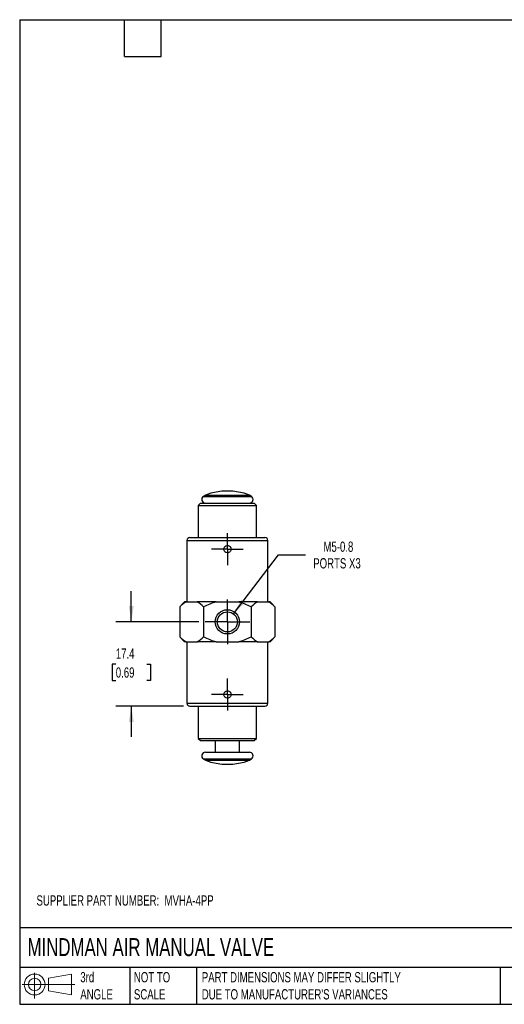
# Model space of a CAD drawing. Header units: millimetres. Extents: x 6 to 273, y 6 to 210.
# Tile 1 of 3: x 6 to 106, y 6 to 210. Entities that reach past the tile are written whole.
import ezdxf

# ---------------------------------------------------------------- set-up
doc = ezdxf.new("R2010")
doc.units = ezdxf.units.MM
doc.linetypes.add('SLD-Center', pattern=[19.05, 15.24, -1.27, 1.27, -1.27])
doc.linetypes.add('SLD-Solid', pattern=[0])
doc.layers.add('CENTER', color=40, linetype='SLD-Center')
doc.layers.add('SLD-DEFPOINTS', color=7, linetype='Continuous')
doc.layers.add('DIMENSIONS', color=140, linetype='SLD-Solid', lineweight=25)
doc.layers.add('TEXT', color=140, linetype='SLD-Solid', lineweight=25)
doc.styles.add('SLDTEXTSTYLE0', font='TXT', dxfattribs={"width": 0.7})
doc.dimstyles.new('SLDDIMSTYLE1', dxfattribs={"dimtxt": 2.158008, "dimasz": 3.302, "dimexe": 0, "dimexo": 0.0625, "dimgap": 0.539502, "dimtad": 0, "dimtih": 1, "dimtoh": 1, "dimdec": 1, "dimrnd": 1e-09, "dimzin": 12, "dimdsep": 46, "dimtxsty": 'SLDTEXTSTYLE0', "dimsah": 1, "dimcen": 0.09, "dimadec": 0, "dimazin": 3, "dimtfac": 1, "dimtdec": 1, "dimtmove": 0, "dimatfit": 0, "dimfxl": 0, "dimfrac": 2, "dimtolj": 1, "dimtzin": 12, "dimarcsym": 0})
doc.dimstyles.new('SLDDIMSTYLE2', dxfattribs={"dimtxt": 2.158008, "dimasz": 3.302, "dimexe": 0, "dimexo": 0.0625, "dimgap": 0.539502, "dimtad": 0, "dimtih": 1, "dimtoh": 1, "dimdec": 1, "dimrnd": 1e-09, "dimzin": 12, "dimdsep": 46, "dimtxsty": 'SLDTEXTSTYLE0', "dimsah": 1, "dimcen": 0, "dimadec": 0, "dimazin": 3, "dimtfac": 1, "dimtdec": 1, "dimtofl": 0, "dimtmove": 0, "dimatfit": 3, "dimfxl": 0, "dimfrac": 2, "dimtolj": 1, "dimtzin": 12, "dimarcsym": 0})

# ---------------------------------------------------------------- blocks, each defined once
blk = doc.blocks.new('Block11')
at = {"color": 7, "linetype": 'SLD-Solid', "lineweight": 18}
for p, q in [((2.59, 5.31), (2.59, 0)), ((5.48, 4.17), (10.18, 5.03)), ((5.48, 1.6), (5.48, 4.17)), ((10.18, 5.03), (10.18, 0.73)), ((0, 2.88), (10.87, 2.88)), ((5.48, 1.6), (10.18, 0.73))]:
    blk.add_line(p, q, dxfattribs=at)
for radius in [2.15, 1.29]:
    blk.add_circle((2.59, 2.88), radius, dxfattribs=at)
blk = doc.blocks.new('Block12')
at = {"layer": 'SLD-DEFPOINTS'}
blk.add_blockref('Block11', (0, 0), dxfattribs=at)
blk = doc.blocks.new('_D_10')
at = {"layer": 'DIMENSIONS'}
for p, q in [((29.37, 85.28), (29.37, 91.63)), ((43.31, 85.28), (26.2, 85.28)), ((26.17, 76.58), (25.44, 76.58)), ((25.44, 76.58), (25.44, 73.15)), ((32.58, 76.58), (33.3, 76.58)), ((33.3, 76.58), (33.3, 73.15)), ((25.44, 73.15), (26.17, 73.15)), ((33.3, 73.15), (32.58, 73.15)), ((40.17, 67.88), (26.2, 67.88)), ((29.37, 67.88), (29.37, 61.53))]:
    blk.add_line(p, q, dxfattribs=at)
for points in [[(29.37, 85.28), (29.88, 88.58), (28.87, 88.58)], [(29.37, 67.88), (28.87, 64.58), (29.88, 64.58)]]:
    blk.add_solid(points, dxfattribs=at)
at = {"layer": 'DIMENSIONS', "char_height": 2.117, "attachment_point": 1, "style": 'SLDTEXTSTYLE0'}
for s, insert in [('17.4', (26.17, 79.79)), ('0.69', (26.17, 75.88))]:
    blk.add_mtext(s, dxfattribs=dict(at, insert=insert))
blk = doc.blocks.new('_D_11')
at = {"layer": 'DIMENSIONS'}
for p, q in [((50.44, 86.92), (59.76, 99.12)), ((59.76, 99.12), (65.31, 99.12))]:
    blk.add_line(p, q, dxfattribs=at)
blk.add_solid([(50.44, 86.92), (52.85, 89.24), (52.04, 89.86)], dxfattribs=at)
at = {"layer": 'DIMENSIONS', "char_height": 2.117, "attachment_point": 1, "style": 'SLDTEXTSTYLE0'}
for s, insert in [('M5-0.8', (69, 101.85)), ('PORTS X3', (66.9, 98.42))]:
    blk.add_mtext(s, dxfattribs=dict(at, insert=insert))
blk = doc.blocks.new('SW_CENTERMARKSYMBOL_5')
at = {"layer": 'CENTER', "color": 0}
for p, q in [((0, 2.54), (0, 3.29)), ((0, 0), (0, 2.54)), ((-2.54, 0), (-3.29, 0)), ((0, 0), (-2.54, 0)), ((0, 0), (0, -2.54)), ((0, 0), (2.54, 0)), ((2.54, 0), (3.29, 0)), ((0, -2.54), (0, -3.29))]:
    blk.add_line(p, q, dxfattribs=at)
blk = doc.blocks.new('SW_CENTERMARKSYMBOL_6')
at = {"layer": 'CENTER', "color": 0}
for p, q in [((0, 2.54), (0, 3.29)), ((0, 0), (0, 2.54)), ((-2.54, 0), (-3.29, 0)), ((0, 0), (-2.54, 0)), ((0, 0), (0, -2.54)), ((0, 0), (2.54, 0)), ((2.54, 0), (3.29, 0)), ((0, -2.54), (0, -3.29))]:
    blk.add_line(p, q, dxfattribs=at)
blk = doc.blocks.new('SW_CENTERMARKSYMBOL_7')
at = {"layer": 'CENTER', "color": 0}
for p, q in [((0, 2.54), (0, 4.607)), ((0, 0), (0, 2.54)), ((-2.54, 0), (-4.607, 0)), ((0, 0), (-2.54, 0)), ((0, 0), (0, -2.54)), ((0, 0), (2.54, 0)), ((2.54, 0), (4.607, 0)), ((0, -2.54), (0, -4.607))]:
    blk.add_line(p, q, dxfattribs=at)

msp = doc.modelspace()

# ---------------------------------------------------------------- linework, layer by layer
for p, q in [((43.65, 109.78), (43.19, 109.32)), ((43.65, 109.78), (54.73, 109.78)), ((44.65, 111.43), (44.23, 111.15)), ((44.23, 111.15), (54.15, 111.15)), ((44.65, 111.43), (53.73, 111.43)), ((54.15, 111.15), (53.73, 111.43)), ((55.19, 109.32), (54.73, 109.78)), ((43.19, 109.32), (43.19, 102.68)), ((43.19, 109.32), (55.19, 109.32)), ((55.19, 102.68), (55.19, 109.32)), ((40.84, 102.08), (40.84, 89.38)), ((40.84, 102.08), (57.54, 102.08)), ((41.44, 102.68), (56.94, 102.68)), ((57.54, 89.38), (57.54, 102.08)), ((40.37, 89.38), (39.37, 88.38)), ((39.37, 88.38), (39.37, 82.18)), ((40.66, 89.38), (40.37, 89.38)), ((40.66, 89.38), (42.99, 89.38)), ((46.85, 89.38), (42.99, 89.38)), ((44.28, 88.38), (44.28, 82.18)), ((46.85, 89.38), (51.52, 89.38)), ((55.38, 89.38), (51.52, 89.38)), ((54.1, 88.38), (54.1, 82.18)), ((55.38, 89.38), (57.72, 89.38)), ((58, 89.38), (57.72, 89.38)), ((59, 88.38), (58, 89.38)), ((59, 88.38), (59, 82.18)), ((39.37, 82.18), (40.37, 81.18)), ((58, 81.18), (59, 82.18)), ((40.66, 81.18), (40.37, 81.18)), ((40.66, 81.18), (42.99, 81.18)), ((40.84, 81.18), (40.84, 68.48)), ((46.85, 81.18), (42.99, 81.18)), ((46.85, 81.18), (51.52, 81.18)), ((55.38, 81.18), (51.52, 81.18)), ((55.38, 81.18), (57.72, 81.18)), ((57.54, 68.48), (57.54, 81.18)), ((58, 81.18), (57.72, 81.18)), ((40.84, 68.48), (57.54, 68.48)), ((41.44, 67.88), (56.94, 67.88)), ((43.19, 67.88), (43.19, 61.24)), ((55.19, 61.24), (55.19, 67.88)), ((43.19, 61.24), (43.65, 60.78)), ((43.19, 61.24), (55.19, 61.24)), ((54.73, 60.78), (55.19, 61.24)), ((43.65, 60.78), (54.73, 60.78)), ((46.69, 60.78), (46.69, 58.38)), ((51.69, 58.38), (51.69, 60.78)), ((44.23, 57.01), (44.65, 56.73)), ((44.23, 57.01), (54.15, 57.01)), ((44.65, 58.38), (53.73, 58.38)), ((53.73, 56.73), (54.15, 57.01)), ((44.65, 56.73), (53.73, 56.73))]:
    msp.add_line(p, q)
for radius in [2.5, 2.07]:
    msp.add_circle((49.19, 85.28), radius)
for centre, radius, start, end in [((49.19, 99.68), 12.6, 68.8803, 111.1197), ((44.65, 110.53), 0.75, 123.9051, 270), ((53.73, 110.53), 0.75, 270, 56.0949), ((41.44, 102.08), 0.6, 90, 180), ((56.94, 102.08), 0.6, 0, 90), ((41.44, 68.48), 0.6, 180, 270), ((56.94, 68.48), 0.6, 270, 0), ((44.65, 57.63), 0.75, 90, 236.0949), ((53.73, 57.63), 0.75, 303.9051, 90), ((49.19, 68.48), 12.6, 248.8803, 291.1197)]:
    msp.add_arc(centre, radius, start, end)
for points in [[(49.19, 101.03), (48.99, 101.03), (48.8, 100.95), (48.59, 100.74), (48.53, 100.66), (48.46, 100.48), (48.44, 100.38), (48.44, 100.18), (48.46, 100.08), (48.53, 99.9), (48.59, 99.82), (48.8, 99.61), (48.99, 99.53), (49.29, 99.53), (49.38, 99.55), (49.57, 99.62), (49.65, 99.68), (49.79, 99.82), (49.84, 99.9), (49.92, 100.08), (49.94, 100.18), (49.94, 100.48), (49.86, 100.67), (49.65, 100.88), (49.57, 100.93), (49.38, 101.01), (49.29, 101.03), (49.19, 101.03)], [(49.19, 71.03), (48.99, 71.03), (48.8, 70.95), (48.59, 70.74), (48.53, 70.66), (48.46, 70.48), (48.44, 70.38), (48.44, 70.18), (48.46, 70.08), (48.53, 69.9), (48.59, 69.82), (48.8, 69.61), (48.99, 69.53), (49.29, 69.53), (49.38, 69.55), (49.57, 69.62), (49.65, 69.68), (49.79, 69.82), (49.84, 69.9), (49.92, 70.08), (49.94, 70.18), (49.94, 70.48), (49.86, 70.67), (49.65, 70.88), (49.57, 70.93), (49.38, 71.01), (49.29, 71.03), (49.19, 71.03)]]:
    msp.add_open_spline(points, degree=3, knots=[0, 0, 0, 0, 0.125, 0.125, 0.1875, 0.1875, 0.25, 0.25, 0.3125, 0.3125, 0.375, 0.375, 0.5, 0.5, 0.5625, 0.5625, 0.625, 0.625, 0.6875, 0.6875, 0.75, 0.75, 0.875, 0.875, 0.9375, 0.9375, 1, 1, 1, 1])
for points in [[(40.66, 89.38), (40.21, 89.14), (39.79, 88.79), (39.37, 88.38)], [(44.28, 88.38), (43.87, 88.79), (43.44, 89.14), (42.99, 89.38)], [(46.85, 89.38), (45.96, 89.14), (45.11, 88.79), (44.28, 88.38)], [(54.1, 88.38), (53.27, 88.79), (52.42, 89.14), (51.52, 89.38)], [(55.38, 89.38), (54.93, 89.14), (54.51, 88.79), (54.1, 88.38)], [(59, 88.38), (58.59, 88.79), (58.16, 89.14), (57.72, 89.38)], [(39.37, 82.18), (39.79, 81.77), (40.21, 81.42), (40.66, 81.18)], [(42.99, 81.18), (43.44, 81.42), (43.87, 81.77), (44.28, 82.18)], [(44.28, 82.18), (45.11, 81.77), (45.96, 81.42), (46.85, 81.18)], [(51.52, 81.18), (52.42, 81.42), (53.27, 81.77), (54.1, 82.18)], [(54.1, 82.18), (54.51, 81.77), (54.93, 81.42), (55.38, 81.18)], [(57.72, 81.18), (58.16, 81.42), (58.59, 81.77), (59, 82.18)]]:
    msp.add_open_spline(points, degree=3)
at = {"layer": 'TEXT'}
for p, q in [((6.35, 209.55), (273.05, 209.55)), ((6.35, 209.55), (6.35, 6.35)), ((27.94, 201.93), (27.94, 209.55)), ((35.56, 201.93), (35.56, 209.55)), ((27.94, 201.93), (35.56, 201.93)), ((273.05, 22.13), (6.35, 22.13)), ((273.05, 13.97), (6.35, 13.97)), ((29.04, 13.97), (29.04, 6.35)), ((42.84, 13.97), (42.84, 6.35)), ((105.48, 13.97), (105.48, 6.35)), ((6.35, 6.35), (273.05, 6.35))]:
    msp.add_line(p, q, dxfattribs=at)

# ---------------------------------------------------------------- block references
at = {"layer": 'CENTER'}
for name, p in [('SW_CENTERMARKSYMBOL_6', (49.19, 100.28)), ('SW_CENTERMARKSYMBOL_7', (49.19, 85.28)), ('SW_CENTERMARKSYMBOL_5', (49.19, 70.28))]:
    msp.add_blockref(name, p, dxfattribs=at)
at = {"layer": 'SLD-DEFPOINTS'}
msp.add_blockref('Block12', (6.84, 7.55), dxfattribs=at)

# ---------------------------------------------------------------- texts
at = {"layer": 'TEXT', "attachment_point": 1, "style": 'SLDTEXTSTYLE0'}
for s, insert, char_height in [('SUPPLIER PART NUMBER:  MVHA-4PP', (9.81, 28.84), 2.1167), ('MINDMAN AIR MANUAL VALVE', (7.97, 20), 3.7042), ('3rd^JANGLE', (18.85, 13), 2.117), ('NOT TO^JSCALE', (29.91, 13), 2.1167), ("PART DIMENSIONS MAY DIFFER SLIGHTLY ^JDUE TO MANUFACTURER'S VARIANCES", (43.91, 13), 2.1167)]:
    msp.add_mtext(s, dxfattribs=dict(at, insert=insert, char_height=char_height))

# ---------------------------------------------------------------- dimensions: what is measured, and where the dimension line sits
at = {"layer": 'DIMENSIONS'}
dim = msp.add_diameter_dim_2p(p1=(47.93, 83.64), p2=(50.44, 86.92), text='M5-0.8\\PPORTS X3', dimstyle='SLDDIMSTYLE2', override={"dimpost": '<>'}, dxfattribs=at)
dim.commit()
dim.dimension.update_dxf_attribs({"geometry": '_D_11', "text_midpoint": (74.04, 99.12), "dimtype": 163})
dim = msp.add_linear_dim(base=(29.37, 85.28), p1=(41.44, 67.88), p2=(44.58, 85.28), angle=90, dimstyle='SLDDIMSTYLE1', dxfattribs=at)
dim.commit()
dim.dimension.update_dxf_attribs({"geometry": '_D_10', "text_midpoint": (29.37, 76.58), "dimtype": 160})

doc.saveas('drawing.dxf')
